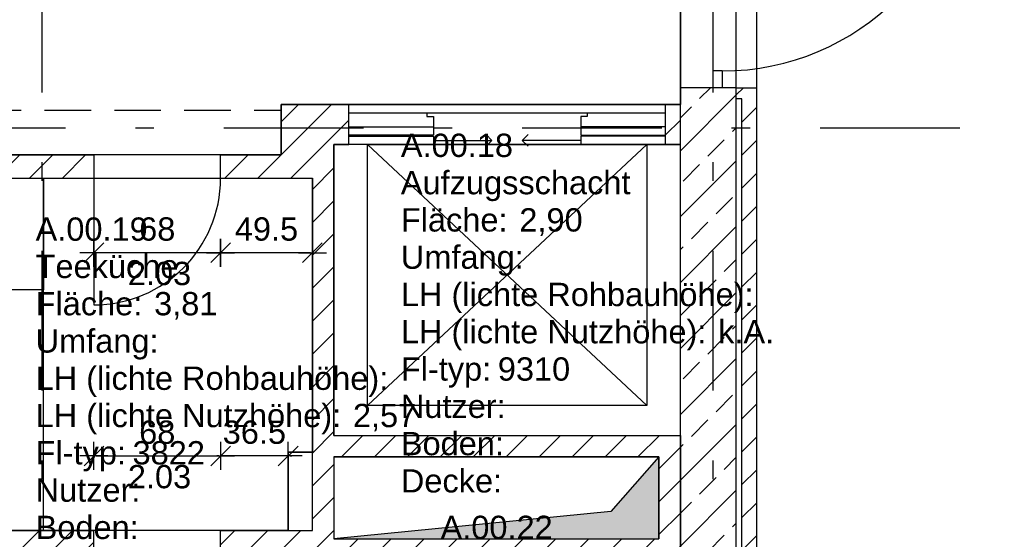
# Model space of a CAD drawing. Header units: metres. Extents: x 0 to 43.4, y 0 to 25.5.
# Tile 16 of 23: x 31.2 to 36.5, y 9.7 to 12.5. Entities that reach past the tile are written whole.
import ezdxf

# ---------------------------------------------------------------- set-up
doc = ezdxf.new("R2010")
doc.units = ezdxf.units.M
for name, pattern in [('ACAD_ISO03W100', [30, 12, -18]), ('STRICHPUNKT', [1, 0.5, -0.25, 0, -0.25]), ('VERDECKT', [0.375, 0.25, -0.125])]:
    doc.linetypes.add(name, pattern=pattern)
doc.layers.get('0').update_dxf_attribs({"lineweight": 0})
for name, color, linetype in [('003ARCH_A', 7, 'Continuous'), ('003ARCH_LIG', 253, 'ACAD_ISO03W100'), ('003ARCH_MOE', 252, 'Continuous'), ('003TX_ML', 7, 'Continuous'), ('003TX_TXT', 7, 'Continuous'), ('0ARA_ALL', 5, 'Continuous'), ('0ARA_ALL_R', 1, 'Continuous'), ('0ARA_TXT', 7, 'Continuous')]:
    doc.layers.add(name, color=color, linetype=linetype)
doc.styles.add('ARIAL', font='arial.ttf')
doc.styles.get("Standard").update_dxf_attribs({"font": 'arial.ttf'})
doc.dimstyles.new('Musterstil_M', dxfattribs={"dimtxt": 0.125, "dimasz": 0.01, "dimexe": 1.25, "dimexo": 0.0625, "dimgap": 0.0625, "dimtad": 1, "dimzin": 4, "dimdsep": 46, "dimtxsty": 'ARIAL', "dimblk": 'Pfeilspitze Bem M', "dimcen": 0.09, "dimse1": 1, "dimse2": 1, "dimadec": 0, "dimazin": 1, "dimtfac": 1, "dimtix": 1, "dimtmove": 2, "dimatfit": 3, "dimldrblk": 'Pfeilspitze Bem M', "dimfxl": 1, "dimarcsym": 0})
pattern_1 = [(45, (5.46864, 31.09866), (-0.08838835, 0.08838835), [])]
pattern_2 = [(45, (1, 1.71661), (-0.08838835, 0.08838835), [])]

# ---------------------------------------------------------------- blocks, each defined once
blk = doc.blocks.new('Pfeilspitze Bem M')
for p, q in [((5.3, 5.3), (-5.3, -5.3)), ((0, 7.5), (0, -7.5)), ((-7.5, 0), (7.5, 0))]:
    blk.add_line(p, q)
blk = doc.blocks.new('*D127')
at = {"layer": '003TX_ML', "color": 0, "lineweight": -2, "transparency": 16777216}
blk.add_line((41.35, 12.2166), (41.35, 13.5166), dxfattribs=at)
at = {"layer": 'Defpoints', "color": 0, "transparency": 16777216}
for p in [(35.05, 13.5266), (41.35, 13.5266), (34.975, 12.2066)]:
    blk.add_point(p, dxfattribs=at)
at = {"layer": '003TX_ML', "color": 0, "lineweight": -2, "transparency": 16777216, "xscale": 0.01, "yscale": 0.01, "zscale": 0.01}
for p, rotation in [((41.35, 13.5266), 90), ((41.35, 12.2066), 270)]:
    blk.add_blockref('Pfeilspitze Bem M', p, dxfattribs=dict(at, rotation=rotation))
at = {"layer": '003TX_ML', "color": 0, "transparency": 16777216, "insert": (41.2236, 12.8666), "char_height": 0.125, "attachment_point": 5, "rotation": 90, "style": 'ARIAL'}
blk.add_mtext('1.32', dxfattribs=at)
blk = doc.blocks.new('*D132')
at = {"layer": '003TX_ML', "color": 0, "lineweight": -2, "transparency": 16777216}
blk.add_line((42.85, 13.8436), (42.85, 6.6166), dxfattribs=at)
at = {"layer": 'Defpoints', "color": 0, "transparency": 16777216}
for p in [(37.05, 13.8536), (35.16, 6.6066), (42.85, 6.6066)]:
    blk.add_point(p, dxfattribs=at)
at = {"layer": '003TX_ML', "color": 0, "lineweight": -2, "transparency": 16777216, "xscale": 0.01, "yscale": 0.01, "zscale": 0.01}
for p, rotation in [((42.85, 13.8536), 90), ((42.85, 6.6066), 270)]:
    blk.add_blockref('Pfeilspitze Bem M', p, dxfattribs=dict(at, rotation=rotation))
at = {"layer": '003TX_ML', "color": 0, "transparency": 16777216, "insert": (42.7237, 10.2301), "char_height": 0.125, "attachment_point": 5, "rotation": 90, "style": 'ARIAL'}
blk.add_mtext('7.25', dxfattribs=at)
blk = doc.blocks.new('*D134')
at = {"layer": '003TX_ML', "color": 0, "lineweight": -2, "transparency": 16777216}
blk.add_line((42.35, 13.8216), (42.35, 11.9116), dxfattribs=at)
at = {"layer": 'Defpoints', "color": 0, "transparency": 16777216}
for p in [(35.16, 13.8316), (35.16, 11.9016), (42.35, 11.9016)]:
    blk.add_point(p, dxfattribs=at)
at = {"layer": '003TX_ML', "color": 0, "lineweight": -2, "transparency": 16777216, "xscale": 0.01, "yscale": 0.01, "zscale": 0.01}
for p, rotation in [((42.35, 13.8316), 90), ((42.35, 11.9016), 270)]:
    blk.add_blockref('Pfeilspitze Bem M', p, dxfattribs=dict(at, rotation=rotation))
at = {"layer": '003TX_ML', "color": 0, "transparency": 16777216, "insert": (42.2236, 12.8666), "char_height": 0.125, "attachment_point": 5, "rotation": 90, "style": 'ARIAL'}
blk.add_mtext('1.93', dxfattribs=at)
blk = doc.blocks.new('*D135')
at = {"layer": '003TX_ML', "color": 0, "lineweight": -2, "transparency": 16777216}
blk.add_line((42.35, 11.8916), (42.35, 6.9516), dxfattribs=at)
at = {"layer": 'Defpoints', "color": 0, "transparency": 16777216}
for p in [(35.16, 11.9016), (35.16, 6.9416), (42.35, 6.9416)]:
    blk.add_point(p, dxfattribs=at)
at = {"layer": '003TX_ML', "color": 0, "lineweight": -2, "transparency": 16777216, "xscale": 0.01, "yscale": 0.01, "zscale": 0.01}
for p, rotation in [((42.35, 11.9016), 90), ((42.35, 6.9416), 270)]:
    blk.add_blockref('Pfeilspitze Bem M', p, dxfattribs=dict(at, rotation=rotation))
at = {"layer": '003TX_ML', "color": 0, "transparency": 16777216, "insert": (42.2237, 9.4216), "char_height": 0.125, "attachment_point": 5, "rotation": 90, "style": 'ARIAL'}
blk.add_mtext('4.96', dxfattribs=at)
blk = doc.blocks.new('*D136')
at = {"layer": '003TX_ML', "color": 0, "lineweight": -2, "transparency": 16777216}
blk.add_line((41.35, 12.1966), (41.35, 9.3666), dxfattribs=at)
at = {"layer": 'Defpoints', "color": 0, "transparency": 16777216}
for p in [(34.975, 12.2066), (35.0499, 9.3566), (41.35, 9.3566)]:
    blk.add_point(p, dxfattribs=at)
at = {"layer": '003TX_ML', "color": 0, "lineweight": -2, "transparency": 16777216, "xscale": 0.01, "yscale": 0.01, "zscale": 0.01}
for p, rotation in [((41.35, 12.2066), 90), ((41.35, 9.3566), 270)]:
    blk.add_blockref('Pfeilspitze Bem M', p, dxfattribs=dict(at, rotation=rotation))
at = {"layer": '003TX_ML', "color": 0, "transparency": 16777216, "insert": (41.2237, 10.7816), "char_height": 0.125, "attachment_point": 5, "rotation": 90, "style": 'ARIAL'}
blk.add_mtext('2.85', dxfattribs=at)
blk = doc.blocks.new('*D138')
at = {"layer": '003TX_ML', "color": 0, "lineweight": -2, "transparency": 16777216}
blk.add_line((41.85, 13.7466), (41.85, 11.7666), dxfattribs=at)
at = {"layer": 'Defpoints', "color": 0, "transparency": 16777216}
for p in [(32.2278, 13.7566), (32.2825, 11.7566), (41.85, 11.7566)]:
    blk.add_point(p, dxfattribs=at)
at = {"layer": '003TX_ML', "color": 0, "lineweight": -2, "transparency": 16777216, "xscale": 0.01, "yscale": 0.01, "zscale": 0.01}
for p, rotation in [((41.85, 13.7566), 90), ((41.85, 11.7566), 270)]:
    blk.add_blockref('Pfeilspitze Bem M', p, dxfattribs=dict(at, rotation=rotation))
at = {"layer": '003TX_ML', "color": 0, "transparency": 16777216, "insert": (41.7237, 12.7566), "char_height": 0.125, "attachment_point": 5, "rotation": 90, "style": 'ARIAL'}
blk.add_mtext('2.00', dxfattribs=at)
blk = doc.blocks.new('*D139')
at = {"layer": '003TX_ML', "color": 0, "lineweight": -2, "transparency": 16777216}
for p, q in [((41.85, 11.7666), (41.85, 11.7766)), ((41.85, 11.7566), (41.85, 11.6316)), ((41.85, 11.6216), (41.85, 11.6116))]:
    blk.add_line(p, q, dxfattribs=at)
at = {"layer": 'Defpoints', "color": 0, "transparency": 16777216}
for p in [(32.2825, 11.7566), (32.2825, 11.6316), (41.85, 11.6316)]:
    blk.add_point(p, dxfattribs=at)
at = {"layer": '003TX_ML', "color": 0, "lineweight": -2, "transparency": 16777216, "xscale": 0.01, "yscale": 0.01, "zscale": 0.01}
for p, rotation in [((41.85, 11.7566), 270), ((41.85, 11.6316), 90)]:
    blk.add_blockref('Pfeilspitze Bem M', p, dxfattribs=dict(at, rotation=rotation))
at = {"layer": '003TX_ML', "color": 0, "transparency": 16777216, "insert": (41.7237, 11.6941), "char_height": 0.125, "attachment_point": 5, "rotation": 90, "style": 'ARIAL'}
blk.add_mtext('12.5', dxfattribs=at)
blk = doc.blocks.new('*D140')
at = {"layer": '003TX_ML', "color": 0, "lineweight": -2, "transparency": 16777216}
blk.add_line((41.85, 11.6216), (41.85, 9.7516), dxfattribs=at)
at = {"layer": 'Defpoints', "color": 0, "transparency": 16777216}
for p in [(32.2825, 11.6316), (32.2825, 9.7416), (41.85, 9.7416)]:
    blk.add_point(p, dxfattribs=at)
at = {"layer": '003TX_ML', "color": 0, "lineweight": -2, "transparency": 16777216, "xscale": 0.01, "yscale": 0.01, "zscale": 0.01}
for p, rotation in [((41.85, 11.6316), 90), ((41.85, 9.7416), 270)]:
    blk.add_blockref('Pfeilspitze Bem M', p, dxfattribs=dict(at, rotation=rotation))
at = {"layer": '003TX_ML', "color": 0, "transparency": 16777216, "insert": (41.7237, 10.6866), "char_height": 0.125, "attachment_point": 5, "rotation": 90, "style": 'ARIAL'}
blk.add_mtext('1.89', dxfattribs=at)
blk = doc.blocks.new('*D148')
at = {"layer": '003TX_ML', "color": 0, "lineweight": -2, "transparency": 16777216}
for p, q in [((41.85, 9.7516), (41.85, 9.7616)), ((41.85, 9.7416), (41.85, 9.6166)), ((41.85, 9.6066), (41.85, 9.5966))]:
    blk.add_line(p, q, dxfattribs=at)
at = {"layer": 'Defpoints', "color": 0, "transparency": 16777216}
for p in [(32.2825, 9.7416), (32.2825, 9.6166), (41.85, 9.6166)]:
    blk.add_point(p, dxfattribs=at)
at = {"layer": '003TX_ML', "color": 0, "lineweight": -2, "transparency": 16777216, "xscale": 0.01, "yscale": 0.01, "zscale": 0.01}
for p, rotation in [((41.85, 9.7416), 270), ((41.85, 9.6166), 90)]:
    blk.add_blockref('Pfeilspitze Bem M', p, dxfattribs=dict(at, rotation=rotation))
at = {"layer": '003TX_ML', "color": 0, "transparency": 16777216, "insert": (41.7237, 9.6791), "char_height": 0.125, "attachment_point": 5, "rotation": 90, "style": 'ARIAL'}
blk.add_mtext('12.5', dxfattribs=at)
blk = doc.blocks.new('*D166')
at = {"layer": '003TX_ML', "color": 0, "lineweight": -2, "transparency": 16777216}
blk.add_line((43.35, 19.1166), (43.35, 6.6166), dxfattribs=at)
at = {"layer": 'Defpoints', "color": 0, "transparency": 16777216}
for p in [(35.16, 19.1266), (35.16, 6.6066), (43.35, 6.6066)]:
    blk.add_point(p, dxfattribs=at)
at = {"layer": '003TX_ML', "color": 0, "lineweight": -2, "transparency": 16777216, "xscale": 0.01, "yscale": 0.01, "zscale": 0.01}
for p, rotation in [((43.35, 19.1266), 90), ((43.35, 6.6066), 270)]:
    blk.add_blockref('Pfeilspitze Bem M', p, dxfattribs=dict(at, rotation=rotation))
at = {"layer": '003TX_ML', "color": 0, "transparency": 16777216, "insert": (43.2237, 12.8666), "char_height": 0.125, "attachment_point": 5, "rotation": 90, "style": 'ARIAL'}
blk.add_mtext('12.52', dxfattribs=at)
blk = doc.blocks.new('*D204')
at = {"layer": '003TX_ML', "color": 0, "lineweight": -2, "transparency": 16777216}
blk.add_line((32.765, 11.2316), (32.2925, 11.2316), dxfattribs=at)
at = {"layer": 'Defpoints', "color": 0, "transparency": 16777216}
for p in [(32.2825, 11.6316), (32.775, 11.6316), (32.2825, 11.2316)]:
    blk.add_point(p, dxfattribs=at)
at = {"layer": '003TX_ML', "color": 0, "lineweight": -2, "transparency": 16777216, "xscale": 0.01, "yscale": 0.01, "zscale": 0.01, "rotation": 180}
blk.add_blockref('Pfeilspitze Bem M', (32.2825, 11.2316), dxfattribs=at)
at = {"layer": '003TX_ML', "color": 0, "lineweight": -2, "transparency": 16777216, "xscale": 0.01, "yscale": 0.01, "zscale": 0.01}
blk.add_blockref('Pfeilspitze Bem M', (32.775, 11.2316), dxfattribs=at)
at = {"layer": '003TX_ML', "color": 0, "transparency": 16777216, "insert": (32.5288, 11.3579), "char_height": 0.125, "attachment_point": 5, "style": 'ARIAL'}
blk.add_mtext('49.5', dxfattribs=at)
blk = doc.blocks.new('*D205')
at = {"layer": '003TX_ML', "color": 0, "lineweight": -2, "transparency": 16777216}
blk.add_line((32.2725, 11.2316), (31.6125, 11.2316), dxfattribs=at)
at = {"layer": 'Defpoints', "color": 0, "transparency": 16777216}
for p in [(31.6025, 11.6316), (32.2825, 11.6316), (31.6025, 11.2316)]:
    blk.add_point(p, dxfattribs=at)
at = {"layer": '003TX_ML', "color": 0, "lineweight": -2, "transparency": 16777216, "xscale": 0.01, "yscale": 0.01, "zscale": 0.01, "rotation": 180}
blk.add_blockref('Pfeilspitze Bem M', (31.6025, 11.2316), dxfattribs=at)
at = {"layer": '003TX_ML', "color": 0, "lineweight": -2, "transparency": 16777216, "xscale": 0.01, "yscale": 0.01, "zscale": 0.01}
blk.add_blockref('Pfeilspitze Bem M', (32.2825, 11.2316), dxfattribs=at)
at = {"layer": '003TX_ML', "color": 0, "transparency": 16777216, "insert": (31.9425, 11.3579), "char_height": 0.125, "attachment_point": 5, "style": 'ARIAL'}
blk.add_mtext('68', dxfattribs=at)
blk = doc.blocks.new('*D206')
at = {"layer": '003TX_ML', "color": 0, "lineweight": -2, "transparency": 16777216}
for p, q in [((32.2725, 10.1416), (32.2625, 10.1416)), ((32.645, 10.1416), (32.2825, 10.1416)), ((32.655, 10.1416), (32.665, 10.1416))]:
    blk.add_line(p, q, dxfattribs=at)
at = {"layer": 'Defpoints', "color": 0, "transparency": 16777216}
for p in [(32.2825, 10.1416), (32.2825, 9.7416), (32.645, 9.7416)]:
    blk.add_point(p, dxfattribs=at)
at = {"layer": '003TX_ML', "color": 0, "lineweight": -2, "transparency": 16777216, "xscale": 0.01, "yscale": 0.01, "zscale": 0.01}
blk.add_blockref('Pfeilspitze Bem M', (32.2825, 10.1416), dxfattribs=at)
at = {"layer": '003TX_ML', "color": 0, "lineweight": -2, "transparency": 16777216, "xscale": 0.01, "yscale": 0.01, "zscale": 0.01, "rotation": 180}
blk.add_blockref('Pfeilspitze Bem M', (32.645, 10.1416), dxfattribs=at)
at = {"layer": '003TX_ML', "color": 0, "transparency": 16777216, "insert": (32.4638, 10.268), "char_height": 0.125, "attachment_point": 5, "style": 'ARIAL'}
blk.add_mtext('36.5', dxfattribs=at)
blk = doc.blocks.new('*D207')
at = {"layer": '003TX_ML', "color": 0, "lineweight": -2, "transparency": 16777216}
blk.add_line((31.6125, 10.1416), (32.2725, 10.1416), dxfattribs=at)
at = {"layer": 'Defpoints', "color": 0, "transparency": 16777216}
for p in [(32.2825, 10.1416), (31.6025, 9.7416), (32.2825, 9.7416)]:
    blk.add_point(p, dxfattribs=at)
at = {"layer": '003TX_ML', "color": 0, "lineweight": -2, "transparency": 16777216, "xscale": 0.01, "yscale": 0.01, "zscale": 0.01, "rotation": 180}
blk.add_blockref('Pfeilspitze Bem M', (31.6025, 10.1416), dxfattribs=at)
at = {"layer": '003TX_ML', "color": 0, "lineweight": -2, "transparency": 16777216, "xscale": 0.01, "yscale": 0.01, "zscale": 0.01}
blk.add_blockref('Pfeilspitze Bem M', (32.2825, 10.1416), dxfattribs=at)
at = {"layer": '003TX_ML', "color": 0, "transparency": 16777216, "insert": (31.9425, 10.2679), "char_height": 0.125, "attachment_point": 5, "style": 'ARIAL'}
blk.add_mtext('68', dxfattribs=at)
blk = doc.blocks.new('G4_71_20_30_100-01')
at = {"color": 0, "linetype": 'ByBlock'}
for p, q in [((0, 1), (1, 1)), ((0, 0), (0, 1)), ((1, 1), (1, 0)), ((0.2235, 0.4962), (0.1645, 0.5551)), ((0.2235, 0.4962), (0.2235, 0.5795)), ((0.2235, 0.4962), (0.2824, 0.5551)), ((0.501, 0.4962), (0.4421, 0.5551)), ((0.501, 0.4962), (0.501, 0.5795)), ((0.501, 0.4962), (0.5599, 0.5551)), ((0.7785, 0.4962), (0.7196, 0.5551)), ((0.7785, 0.4962), (0.7785, 0.5795)), ((0.7785, 0.4962), (0.8375, 0.5551)), ((0.2235, 0.4962), (0.1401, 0.4962)), ((0.2235, 0.4962), (0.1645, 0.4372)), ((0.2235, 0.4962), (0.2824, 0.4372)), ((0.2235, 0.4962), (0.2235, 0.4128)), ((0.2235, 0.4962), (0.3068, 0.4962)), ((0.501, 0.4962), (0.4177, 0.4962)), ((0.501, 0.4962), (0.4421, 0.4372)), ((0.501, 0.4962), (0.5599, 0.4372)), ((0.501, 0.4962), (0.501, 0.4128)), ((0.501, 0.4962), (0.5843, 0.4962)), ((0.7785, 0.4962), (0.6952, 0.4962)), ((0.7785, 0.4962), (0.7196, 0.4372)), ((0.7785, 0.4962), (0.8375, 0.4372)), ((0.7785, 0.4962), (0.7785, 0.4128)), ((0.7785, 0.4962), (0.8619, 0.4962)), ((1, 0), (0, 0))]:
    blk.add_line(p, q, dxfattribs=at)
at = {"color": 0, "linetype": 'ByBlock', "flags": 9}
for tag, p, width in [('NUMMER', (0, -0.4), 0.75), ('KURZTEXT', (0, -0.8), 0.75), ('MRB.200.100', (0, -1.2), 0.75), ('MB.100.10.100', (0, -1.6), 0.75), ('MB.100.20.100', (0, -2), 0.75), ('MB.100.20.101', (0, -2.4), 0.75), ('MB.100.20.102', (0, -2.8), 0.75), ('MB.100.50.101', (0.0028, -3.201), 0.75), ('MB.100.50.100', (0.0028, -3.601), 0.75), ('MB.100.50.102', (0.0028, -4.001), 0.75), ('MG4.500.10.100', (0.0014, -4.4004), 0.7), ('MG4.700.10.100', (0.0019, -4.7998), 0.75), ('MG4.700.20.125', (0.0028, -5.2), 0.75), ('MB.100.10.107', (0, -5.6032), 0.75)]:
    blk.add_attdef(tag, p, '', height=0.15, dxfattribs=dict(at, width=width))
blk = doc.blocks.new('MPG_RAUM_01')
at = {"color": 0, "linetype": 'ByBlock', "lineweight": -2}
for s, p in [('Fläche:', (-0.0169, 0)), ('Umfang:', (-0.0169, -0.2)), ('LH (lichte Rohbauhöhe):', (-0.0169, -0.4)), ('LH (lichte Nutzhöhe):', (-0.0169, -0.6)), ('Fl-typ:', (-0.0169, -0.8)), ('Nutzer:', (-0.0169, -1)), ('Boden:', (-0.0169, -1.2)), ('Decke:', (-0.0169, -1.4))]:
    blk.add_text(s, height=0.125, dxfattribs=at).set_placement(p)
for tag, p, flags in [('ZD230', (-0.0169, 0.6), 13), ('METAID', (-0.0169, -1.8), 1), ('MSY.000.100', (0.5888, -2), 1), ('MSY.000.110', (0.5888, -2.2), 1)]:
    blk.add_attdef(tag, p, '', height=0.125, dxfattribs=dict(at, flags=flags))
for tag, p in [('MRB.200.100', (-0.0169, 0.4)), ('MRB.200.120', (-0.0169, 0.2)), ('MRB.100.310', (0.6191, 0)), ('MRB.100.315', (0.6994, -0.2)), ('MRB.200.310', (1.6861, -0.6)), ('MB.100.140.120', (0.5035, -0.8)), ('MB.100.140.70', (0.5888, -1)), ('MRB.200.500', (0.5888, -1.2)), ('MRB.200.520', (0.5888, -1.4)), ('MRB.200.150', (-0.0169, -1.6))]:
    blk.add_attdef(tag, p, '', height=0.125, dxfattribs=at)
blk.add_attdef('MRB.200.300', (1.9397, -0.4), '', height=0.125)

msp = doc.modelspace()

# ---------------------------------------------------------------- hatches: boundary and pattern name
at = {"layer": '003ARCH_A'}
h = msp.add_hatch(dxfattribs=at)
h.set_pattern_fill('ANSI31', color=256, style=0)
h.set_pattern_definition(pattern_2)
h.paths.add_polyline_path([(35.16, 7.1666), (35.16, 12.1166), (35.05, 12.1166), (35.05, 12.0566), (35.08, 12.0566), (35.08, 6.6866), (34.685, 6.6866), (34.685, 6.7166), (34.625, 6.7166), (34.625, 6.6066), (35.16, 6.6066), (35.16, 7.1666)])
h = msp.add_hatch(dxfattribs=at)
h.set_pattern_fill('ANSI33', color=256, style=0)
h.set_pattern_definition([(45, (1, 1.7166), (-0.1767767, 0.1767767), []), (45, (1.17678, 1.7166), (-0.1767767, 0.1767767), [0.125, -0.0625])])
h.paths.add_polyline_path([(35.05, 12.1166), (34.75, 12.1166), (34.75, 9.3566), (35.05, 9.3566)])
h.paths.add_polyline_path([(35.05, 9.3566), (34.75, 9.3566), (34.75, 8.6566), (35.05, 8.6566)])
h.paths.add_polyline_path([(35.05, 8.6566), (34.75, 8.6566), (34.75, 8.0916), (35.05, 8.0916)])
h.paths.add_polyline_path([(35.05, 8.0916), (34.75, 8.0916), (34.75, 7.3916), (35.05, 7.3916)])
h.paths.add_polyline_path([(35.05, 7.3916), (34.75, 7.3916), (34.75, 7.1666), (35.05, 7.1666)])
h = msp.add_hatch(dxfattribs=at)
h.set_pattern_fill('ANSI31', color=256, style=0)
h.set_pattern_definition(pattern_2)
h.paths.add_polyline_path([(32.89, 11.8116), (32.97, 11.8116), (32.97, 12.0266), (32.6075, 12.0266), (32.6075, 11.7566), (32.2825, 11.7566), (32.2825, 11.6316), (32.775, 11.6316), (32.775, 9.7416), (32.2825, 9.7416), (32.2825, 9.6166), (32.67, 9.6166), (32.67, 9.3466), (32.785, 9.3466), (32.785, 9.5816), (34.75, 9.5816), (34.75, 10.2516), (32.89, 10.2516)])
h.paths.add_polyline_path([(32.89, 10.1366), (34.635, 10.1366), (34.635, 9.6966), (32.89, 9.6966)], flags=16)
h = msp.add_hatch(dxfattribs=at)
h.set_pattern_fill('ANSI31', color=256, style=0)
h.set_pattern_definition(pattern_1)
h.paths.add_polyline_path([(34.75, 12.0266), (34.67, 12.0266), (34.67, 11.8116), (34.75, 11.8116)])
h = msp.add_hatch(dxfattribs=at)
h.set_pattern_fill('ANSI31', color=256, style=0)
h.set_pattern_definition(pattern_1)
h.paths.add_polyline_path([(31.6025, 11.7566), (30.6075, 11.7566), (30.6075, 9.6166), (31.2, 9.6166), (31.2, 7.1666), (31.325, 7.1666), (31.325, 9.6166), (31.6025, 9.6166), (31.6025, 9.7416), (30.7325, 9.7416), (30.7325, 11.6316), (31.6025, 11.6316)])
msp.add_hatch(color=256, dxfattribs=at).paths.add_polyline_path([(34.635, 10.1366), (34.3772, 9.8424), (32.89, 9.6966), (34.635, 9.6966)])

# ---------------------------------------------------------------- linework, layer by layer
at = {"layer": '003ARCH_A', "ltscale": 1.5}
for p, q in [((34.75, 12.1166), (34.75, 13.6166)), ((35.05, 12.1166), (35.05, 13.6166)), ((35.05, 12.1166), (34.75, 12.1166)), ((32.6075, 11.7566), (32.6075, 12.0266)), ((32.6075, 12.0266), (34.75, 12.0266)), ((32.89, 11.8116), (32.97, 11.8116)), ((32.89, 10.2516), (32.89, 11.8116)), ((34.67, 11.8116), (34.75, 11.8116)), ((30.6075, 11.7566), (31.6025, 11.7566)), ((32.2825, 11.6316), (32.2825, 11.7566)), ((32.2825, 11.7566), (32.6075, 11.7566)), ((30.7325, 11.6316), (31.6025, 11.6316)), ((32.2825, 11.6316), (32.775, 11.6316)), ((32.775, 9.7416), (32.775, 11.6316)), ((32.89, 10.2516), (34.75, 10.2516)), ((32.89, 10.1366), (34.635, 10.1366)), ((30.7325, 9.7416), (31.6025, 9.7416)), ((31.6025, 9.6166), (31.6025, 9.7416)), ((32.2825, 9.6166), (32.2825, 9.7416)), ((32.2825, 9.7416), (32.775, 9.7416)), ((32.89, 9.6966), (34.635, 9.6966))]:
    msp.add_line(p, q, dxfattribs=at)
at = {"layer": '003ARCH_A'}
for p, q in [((34.925, 12.1166), (34.925, 12.2066)), ((34.975, 12.2066), (34.925, 12.2066)), ((34.975, 12.2066), (34.975, 12.1166)), ((34.75, 7.1666), (34.75, 12.1166)), ((34.975, 12.1166), (34.925, 12.1166)), ((35.05, 6.7166), (35.05, 12.1166)), ((35.05, 12.0566), (35.05, 12.1166)), ((35.05, 12.1166), (35.16, 12.1166)), ((35.16, 6.6066), (35.16, 12.1166)), ((35.08, 12.0566), (35.05, 12.0566)), ((35.08, 6.6866), (35.08, 12.0566)), ((32.97, 11.8116), (32.97, 12.0266)), ((34.67, 11.8116), (34.67, 12.0266)), ((34.75, 11.8116), (34.75, 12.0266)), ((32.97, 11.9816), (34.67, 11.9816)), ((33.39, 11.9816), (33.39, 11.9616)), ((33.39, 11.9616), (33.425, 11.9616)), ((33.425, 11.9616), (33.425, 11.9066)), ((34.25, 11.9616), (34.215, 11.9616)), ((34.215, 11.9616), (34.215, 11.9066)), ((34.25, 11.9816), (34.25, 11.9616)), ((33.7388, 11.8341), (33.7069, 11.8659)), ((33.9013, 11.8341), (33.9331, 11.8659)), ((34.57, 10.4116), (33.07, 11.8116)), ((33.07, 10.4116), (34.57, 11.8116)), ((33.425, 11.8341), (33.7388, 11.8341)), ((33.7069, 11.8023), (33.7388, 11.8341)), ((34.215, 11.8341), (33.9013, 11.8341)), ((33.9331, 11.8023), (33.9013, 11.8341)), ((31.6025, 11.7566), (31.6025, 10.9516)), ((34.75, 10.2516), (34.75, 9.5816)), ((32.645, 10.1616), (32.775, 10.1616)), ((32.645, 9.7416), (32.645, 10.1616)), ((32.89, 10.1366), (32.89, 9.6966)), ((34.635, 10.1366), (34.635, 9.6966))]:
    msp.add_line(p, q, dxfattribs=at)
at = {"layer": '003ARCH_A', "ltscale": 0.005}
for points in [[(32.97, 11.8616), (32.97, 11.9066), (33.425, 11.9066), (33.425, 11.8616)], [(34.67, 11.8616), (34.67, 11.9066), (34.215, 11.9066), (34.215, 11.8616)], [(32.97, 11.8116), (32.97, 11.8566), (33.425, 11.8566), (33.425, 11.8116)], [(34.67, 11.8116), (34.67, 11.8566), (34.215, 11.8566), (34.215, 11.8116)], [(33.07, 10.4116), (33.07, 11.8116), (34.57, 11.8116), (34.57, 10.4116)], [(34.635, 10.1366), (32.89, 10.1366), (32.89, 9.6966), (34.635, 9.6966)]]:
    msp.add_lwpolyline(points, close=True, dxfattribs=at)
msp.add_lwpolyline([(34.635, 10.1366), (34.3772, 9.8424), (32.89, 9.6966), (34.635, 9.6966), (34.635, 10.1366)], dxfattribs=at)
at = {"layer": '003ARCH_A'}
for centre, radius in [((34.975, 13.5266), 1.32), ((31.6025, 11.6316), 0.68)]:
    msp.add_arc(centre, radius, 270, 360, dxfattribs=at)
at = {"layer": '003ARCH_LIG', "linetype": 'VERDECKT'}
msp.add_line((27.9625, 11.9966), (32.6075, 11.9966), dxfattribs=at)
at = {"layer": '003ARCH_MOE', "ltscale": 1.5}
for q in [(31.3325, 11.6316), (30.7325, 9.7416)]:
    msp.add_line((31.3325, 9.7416), q, dxfattribs=at)
at = {"layer": '003TX_TXT', "linetype": 'STRICHPUNKT', "ltscale": 1.5}
for p, q in [((31.325, 4.0916), (31.325, 21.6266)), ((34.925, 4.0916), (34.925, 21.6266)), ((3.5, 11.9016), (39.55, 11.9016))]:
    msp.add_line(p, q, dxfattribs=at)
at = {"layer": '0ARA_ALL', "ltscale": 0.005}
msp.add_lwpolyline([(34.75, 13.6166), (34.75, 12.1166), (34.75, 12.0266), (32.97, 12.0266), (32.6075, 12.0266), (32.6075, 11.7566), (30.5575, 11.7566), (30.5575, 9.5666), (31.15, 9.5666), (31.15, 7.1416), (31.09, 7.1416), (31.09, 6.9014), (28.0975, 6.9014), (28.0975, 7.5466), (27.4975, 7.5466), (27.4975, 7.0166), (25.9575, 7.0166), (25.9575, 11.8266), (27.9625, 11.8266), (27.9625, 11.9766), (27.8425, 11.9766), (27.8425, 12.0516), (27.8425, 13.6816)], dxfattribs=at)
for points in [[(34.75, 11.8116), (34.67, 11.8116), (32.97, 11.8116), (32.89, 11.8116), (32.89, 10.2516), (34.75, 10.2516)], [(30.7325, 11.6316), (31.6025, 11.6316), (32.2825, 11.6316), (32.775, 11.6316), (32.775, 10.1616), (32.645, 10.1616), (32.645, 9.7416), (32.2825, 9.7416), (31.6025, 9.7416), (30.7325, 9.7416)]]:
    msp.add_lwpolyline(points, close=True, dxfattribs=at)
at = {"layer": '0ARA_ALL_R', "ltscale": 0.005}
msp.add_lwpolyline([(5.89, 19.1266), (5.89, 6.6066), (28.1169, 6.6066), (28.4448, 4.747), (33.2704, 5.5979), (33.0925, 6.6066), (35.16, 6.6066), (35.16, 13.8536), (37.05, 13.8536), (37.05, 14.6036), (37.05, 18.3536), (35.16, 18.3536), (35.16, 19.1266)], close=True, dxfattribs=at)

# ---------------------------------------------------------------- block references
at = {"layer": '003ARCH_MOE', "xscale": 0.6000000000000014, "yscale": 0.6000000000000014, "rotation": 270}
msp.add_blockref('G4_71_20_30_100-01', (30.7325, 11.6316), dxfattribs=at)
at = {"layer": '0ARA_TXT'}
for p, values in [((33.2666, 11.3452), {'MRB.200.100': 'A.00.18', 'MRB.200.120': 'Aufzugsschacht', 'MRB.100.310': '2,90', 'MRB.200.310': 'k.A.', 'MB.100.140.120': '9310'}), ((31.3065, 10.8957), {'MRB.200.100': 'A.00.19', 'MRB.200.120': 'Teeküche', 'MRB.100.310': '3,81', 'MRB.200.310': '2,57', 'MB.100.140.120': '3822'}), ((33.4798, 9.2956), {'MRB.200.100': 'A.00.22', 'MRB.200.120': 'WC Damen', 'MRB.100.310': '2,12', 'MRB.200.310': '2,57', 'MB.100.140.120': '7112'})]:
    msp.add_blockref('MPG_RAUM_01', p, dxfattribs=at).add_auto_attribs(values)

# ---------------------------------------------------------------- texts
at = {"layer": '003TX_ML', "char_height": 0.125, "width": 0.787, "attachment_point": 1}
for insert in [(31.7847, 11.1828), (31.7847, 10.0928)]:
    msp.add_mtext('2.03', dxfattribs=dict(at, insert=insert))

# ---------------------------------------------------------------- dimensions: what is measured, and where the dimension line sits
at = {"layer": '003TX_ML'}
for base, p1, p2, text, picture, middle in [((43.35, 6.6066), (35.16, 19.1266), (35.16, 6.6066), '12.52', '*D166', (43.2237, 12.8666)), ((42.85, 6.6066), (37.05, 13.8536), (35.16, 6.6066), '7.25', '*D132', (42.7237, 10.2301)), ((42.35, 11.9016), (35.16, 13.8316), (35.16, 11.9016), '1.93', '*D134', (42.2236, 12.8666)), ((41.85, 11.7566), (32.2278, 13.7566), (32.2825, 11.7566), '2.00', '*D138', (41.7237, 12.7566)), ((41.35, 13.5266), (34.975, 12.2066), (35.05, 13.5266), '1.32', '*D127', (41.2236, 12.8666)), ((41.35, 9.3566), (34.975, 12.2066), (35.0499, 9.3566), '2.85', '*D136', (41.2237, 10.7816)), ((42.35, 6.9416), (35.16, 11.9016), (35.16, 6.9416), '4.96', '*D135', (42.2237, 9.4216)), ((41.85, 11.6316), (32.2825, 11.7566), (32.2825, 11.6316), '12.5', '*D139', (41.7237, 11.6941)), ((41.85, 9.7416), (32.2825, 11.6316), (32.2825, 9.7416), '1.89', '*D140', (41.7237, 10.6866)), ((41.85, 9.6166), (32.2825, 9.7416), (32.2825, 9.6166), '12.5', '*D148', (41.7237, 9.6791))]:
    dim = msp.add_linear_dim(base=base, p1=p1, p2=p2, angle=90, text=text, dimstyle='Musterstil_M', dxfattribs=at)
    dim.commit()
    dim.dimension.update_dxf_attribs({"geometry": picture, "text_midpoint": middle})
for base, p1, p2, text, picture, middle in [((31.6025, 11.2316), (32.2825, 11.6316), (31.6025, 11.6316), '68', '*D205', (31.9425, 11.3579)), ((32.2825, 11.2316), (32.775, 11.6316), (32.2825, 11.6316), '49.5', '*D204', (32.5288, 11.3579)), ((32.2825, 10.1416), (31.6025, 9.7416), (32.2825, 9.7416), '68', '*D207', (31.9425, 10.2679)), ((32.2825, 10.1416), (32.645, 9.7416), (32.2825, 9.7416), '36.5', '*D206', (32.4638, 10.268))]:
    dim = msp.add_linear_dim(base=base, p1=p1, p2=p2, text=text, dimstyle='Musterstil_M', dxfattribs=at)
    dim.commit()
    dim.dimension.update_dxf_attribs({"geometry": picture, "text_midpoint": middle})

doc.saveas('drawing.dxf')
